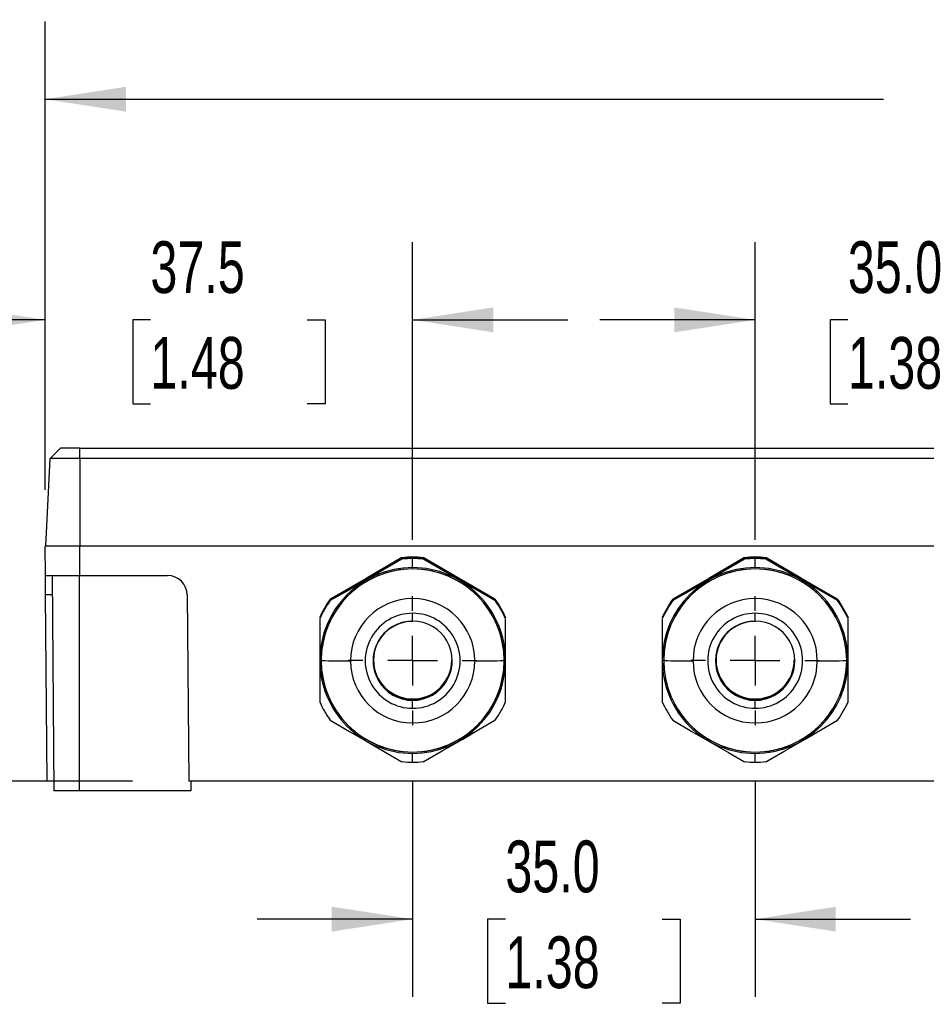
# Model space of a CAD drawing. Header units: millimetres. Extents: x 0 to 699, y 0 to 540.
# Tile 3 of 13: x 97 to 190, y 130 to 230. Entities that reach past the tile are written whole.
import ezdxf

# ---------------------------------------------------------------- set-up
doc = ezdxf.new("R2010")
doc.units = ezdxf.units.MM
doc.header["$LTSCALE"] = 2.5
doc.linetypes.add('CENTERX2', pattern=[20.32, 12.7, -2.54, 2.54, -2.54])
doc.layers.add('CENTER', color=40, linetype='CENTERX2')
doc.layers.add('DIMENSIONS', color=140, linetype='Continuous', lineweight=25)
doc.styles.add('SLDTEXTSTYLE0', font='TXT', dxfattribs={"width": 0.7})
doc.dimstyles.new('SLDDIMSTYLE0', dxfattribs={"dimtxt": 5.39502, "dimasz": 8.255, "dimexe": 0, "dimexo": 0.0625, "dimgap": 1.348755, "dimtad": 0, "dimtih": 1, "dimtoh": 1, "dimdec": 1, "dimrnd": 1e-09, "dimzin": 4, "dimdsep": 46, "dimtxsty": 'SLDTEXTSTYLE0', "dimsah": 1, "dimcen": 0.09, "dimadec": 0, "dimazin": 1, "dimtfac": 1, "dimtdec": 1, "dimtmove": 0, "dimatfit": 0, "dimfxl": 0, "dimfrac": 2, "dimtolj": 1, "dimtzin": 12, "dimarcsym": 0})
doc.dimstyles.new('SLDDIMSTYLE1', dxfattribs={"dimtxt": 5.39502, "dimasz": 8.255, "dimexe": 0, "dimexo": 0.0625, "dimgap": 1.348755, "dimtad": 0, "dimtih": 1, "dimtoh": 1, "dimdec": 1, "dimrnd": 1e-09, "dimzin": 12, "dimdsep": 46, "dimtxsty": 'SLDTEXTSTYLE0', "dimsah": 1, "dimcen": 0.09, "dimadec": 0, "dimazin": 3, "dimtfac": 1, "dimtdec": 1, "dimtmove": 0, "dimatfit": 0, "dimfxl": 0, "dimfrac": 2, "dimtolj": 1, "dimtzin": 12, "dimarcsym": 0})
doc.dimstyles.new('SLDDIMSTYLE2', dxfattribs={"dimtxt": 5.39502, "dimasz": 8.255, "dimexe": 0, "dimexo": 0.0625, "dimgap": 1.348755, "dimtad": 0, "dimtih": 1, "dimtoh": 1, "dimdec": 1, "dimrnd": 1e-09, "dimzin": 4, "dimdsep": 46, "dimtxsty": 'SLDTEXTSTYLE0', "dimsah": 1, "dimcen": 0.09, "dimadec": 0, "dimazin": 1, "dimtfac": 1, "dimtdec": 1, "dimtofl": 0, "dimtmove": 0, "dimatfit": 3, "dimfxl": 0, "dimfrac": 2, "dimtolj": 1, "dimtzin": 12, "dimarcsym": 0})

# ---------------------------------------------------------------- blocks, each defined once
blk = doc.blocks.new('_D')
at = {"layer": 'DIMENSIONS'}
for p, q in [((137.36, 152.54), (137.36, 130.52)), ((172.36, 152.54), (172.36, 130.52)), ((137.36, 138.46), (121.48, 138.46)), ((146.84, 138.46), (145.03, 138.46)), ((145.03, 138.46), (145.03, 129.88)), ((162.87, 138.46), (164.69, 138.46)), ((164.69, 138.46), (164.69, 129.88)), ((172.36, 138.46), (188.23, 138.46)), ((145.03, 129.88), (146.84, 129.88)), ((164.69, 129.88), (162.87, 129.88))]:
    blk.add_line(p, q, dxfattribs=at)
for points in [[(137.36, 138.46), (129.1, 139.73), (129.1, 137.19)], [(172.36, 138.46), (180.61, 137.19), (180.61, 139.73)]]:
    blk.add_solid(points, dxfattribs=at)
at = {"layer": 'DIMENSIONS', "char_height": 5.292, "attachment_point": 1, "style": 'SLDTEXTSTYLE0'}
for s, insert in [('35.0', (146.84, 146.49)), ('1.38', (146.84, 136.7))]:
    blk.add_mtext(s, dxfattribs=dict(at, insert=insert))
blk = doc.blocks.new('_D_2')
at = {"layer": 'DIMENSIONS'}
for p, q in [((172.36, 177.2), (172.36, 207.62)), ((207.36, 177.2), (207.36, 207.62)), ((172.36, 199.68), (156.48, 199.68)), ((181.84, 199.68), (180.03, 199.68)), ((180.03, 199.68), (180.03, 191.11)), ((197.87, 199.68), (199.69, 199.68)), ((199.69, 199.68), (199.69, 191.11)), ((207.36, 199.68), (223.23, 199.68)), ((180.03, 191.11), (181.84, 191.11)), ((199.69, 191.11), (197.87, 191.11))]:
    blk.add_line(p, q, dxfattribs=at)
for points in [[(172.36, 199.68), (164.1, 200.95), (164.1, 198.41)], [(207.36, 199.68), (215.61, 198.41), (215.61, 200.95)]]:
    blk.add_solid(points, dxfattribs=at)
at = {"layer": 'DIMENSIONS', "char_height": 5.292, "attachment_point": 1, "style": 'SLDTEXTSTYLE0'}
for s, insert in [('35.0', (181.84, 207.71)), ('1.38', (181.84, 197.93))]:
    blk.add_mtext(s, dxfattribs=dict(at, insert=insert))
blk = doc.blocks.new('_D_3')
at = {"layer": 'DIMENSIONS'}
for p, q in [((99.82, 182.31), (99.82, 207.62)), ((137.36, 177.2), (137.36, 207.62)), ((99.82, 199.68), (83.94, 199.68)), ((110.57, 199.68), (108.76, 199.68)), ((108.76, 199.68), (108.76, 191.11)), ((126.6, 199.68), (128.42, 199.68)), ((128.42, 199.68), (128.42, 191.11)), ((137.36, 199.68), (153.23, 199.68)), ((108.76, 191.11), (110.57, 191.11)), ((128.42, 191.11), (126.6, 191.11))]:
    blk.add_line(p, q, dxfattribs=at)
for points in [[(99.82, 199.68), (91.56, 200.95), (91.56, 198.41)], [(137.36, 199.68), (145.61, 198.41), (145.61, 200.95)]]:
    blk.add_solid(points, dxfattribs=at)
at = {"layer": 'DIMENSIONS', "char_height": 5.292, "attachment_point": 1, "style": 'SLDTEXTSTYLE0'}
for s, insert in [('37.5', (110.57, 207.71)), ('1.48', (110.57, 197.93))]:
    blk.add_mtext(s, dxfattribs=dict(at, insert=insert))
blk = doc.blocks.new('_D_5')
at = {"layer": 'DIMENSIONS'}
for p, q in [((94.35, 152.56), (94.35, 168.43)), ((108.75, 152.56), (86.41, 152.56)), ((94.96, 151.56), (86.41, 151.56)), ((94.35, 139.85), (94.35, 151.56)), ((61.83, 139.85), (60.02, 139.85)), ((60.02, 139.85), (60.02, 131.28)), ((77.86, 139.85), (79.67, 139.85)), ((79.67, 139.85), (79.67, 131.28)), ((87.59, 139.85), (94.35, 139.85)), ((60.02, 131.28), (61.83, 131.28)), ((79.67, 131.28), (77.86, 131.28))]:
    blk.add_line(p, q, dxfattribs=at)
for points in [[(94.35, 152.56), (95.62, 160.81), (93.08, 160.81)], [(94.35, 151.56), (93.08, 143.3), (95.62, 143.3)]]:
    blk.add_solid(points, dxfattribs=at)
at = {"layer": 'DIMENSIONS', "char_height": 5.292, "attachment_point": 1, "style": 'SLDTEXTSTYLE0'}
for s, insert in [('1.0', (64.07, 147.88)), ('0.04', (61.83, 138.1))]:
    blk.add_mtext(s, dxfattribs=dict(at, insert=insert))
blk = doc.blocks.new('_D_6')
at = {"layer": 'DIMENSIONS'}
for p, q in [((99.82, 182.31), (99.82, 230.16)), ((301.87, 176.97), (301.87, 230.16)), ((99.82, 222.22), (185.49, 222.22)), ((192.8, 222.22), (190.99, 222.22)), ((190.99, 222.22), (190.99, 213.65)), ((208.83, 222.22), (210.64, 222.22)), ((210.64, 222.22), (210.64, 213.65)), ((301.87, 222.22), (216.14, 222.22)), ((190.99, 213.65), (192.8, 213.65)), ((210.64, 213.65), (208.83, 213.65))]:
    blk.add_line(p, q, dxfattribs=at)
for points in [[(99.82, 222.22), (108.07, 220.95), (108.07, 223.49)], [(301.87, 222.22), (293.62, 223.49), (293.62, 220.95)]]:
    blk.add_solid(points, dxfattribs=at)
at = {"layer": 'DIMENSIONS', "char_height": 5.292, "attachment_point": 1, "style": 'SLDTEXTSTYLE0'}
for s, insert in [('202.0', (190.56, 230.25)), ('7.95', (192.8, 220.47))]:
    blk.add_mtext(s, dxfattribs=dict(at, insert=insert))
blk = doc.blocks.new('SW_CENTERMARKSYMBOL_0')
at = {"layer": 'CENTER', "color": 0}
for p, q in [((0, 5.08), (0, 6.58)), ((0, 0), (0, 2.54)), ((-5.08, 0), (-6.58, 0)), ((0, 0), (-2.54, 0)), ((0, 0), (0, -2.54)), ((0, 0), (2.54, 0)), ((5.08, 0), (6.58, 0)), ((0, -5.08), (0, -6.58))]:
    blk.add_line(p, q, dxfattribs=at)
blk = doc.blocks.new('SW_CENTERMARKSYMBOL_1')
at = {"layer": 'CENTER', "color": 0}
for p, q in [((0, 5.08), (0, 6.58)), ((0, 0), (0, 2.54)), ((-5.08, 0), (-6.58, 0)), ((0, 0), (-2.54, 0)), ((0, 0), (0, -2.54)), ((0, 0), (2.54, 0)), ((5.08, 0), (6.58, 0)), ((0, -5.08), (0, -6.58))]:
    blk.add_line(p, q, dxfattribs=at)

msp = doc.modelspace()

# ---------------------------------------------------------------- linework, layer by layer
for p, q in [((101.39, 186.56), (100.34, 185.5)), ((103.37, 186.56), (101.39, 186.56)), ((103.37, 185.5), (103.37, 186.56)), ((103.37, 186.56), (276.37, 186.56)), ((99.87, 176.56), (100.34, 185.5)), ((103.37, 185.5), (100.34, 185.5)), ((103.37, 185.5), (103.37, 176.56)), ((276.37, 185.5), (103.37, 185.5)), ((99.84, 173.56), (99.82, 176.56)), ((103.32, 176.56), (99.82, 176.56)), ((103.32, 176.56), (103.32, 173.56)), ((276.42, 176.56), (103.32, 176.56)), ((136.28, 175.35), (128.95, 171.11)), ((136.28, 175.3), (128.95, 171.07)), ((136.28, 175.39), (132.62, 173.27)), ((136.28, 175.35), (136.28, 175.39)), ((136.28, 175.3), (136.28, 175.23)), ((137.37, 175.44), (137.37, 175.4)), ((137.37, 174.37), (137.37, 175.29)), ((138.45, 175.39), (138.45, 175.35)), ((142.12, 173.27), (138.45, 175.39)), ((145.78, 171.11), (138.45, 175.35)), ((138.45, 175.23), (138.45, 175.3)), ((145.78, 171.07), (138.45, 175.3)), ((171.28, 175.35), (163.95, 171.11)), ((171.28, 175.3), (163.95, 171.07)), ((171.28, 175.39), (167.62, 173.27)), ((171.28, 175.35), (171.28, 175.39)), ((171.28, 175.3), (171.28, 175.23)), ((172.37, 175.44), (172.37, 175.4)), ((172.37, 174.37), (172.37, 175.29)), ((173.45, 175.39), (173.45, 175.35)), ((177.12, 173.27), (173.45, 175.39)), ((180.78, 171.11), (173.45, 175.35)), ((173.45, 175.23), (173.45, 175.3)), ((180.78, 171.07), (173.45, 175.3)), ((137.37, 174.23), (137.37, 174.23)), ((140.28, 174.31), (140.53, 174.16)), ((140.6, 174.12), (140.28, 174.31)), ((140.28, 174.31), (140.28, 174.31)), ((140.29, 174.3), (140.29, 174.3)), ((140.34, 174.28), (140.34, 174.28)), ((140.4, 174.24), (140.4, 174.24)), ((140.53, 174.16), (140.57, 174.14)), ((140.53, 174.16), (140.53, 174.16)), ((140.57, 174.14), (140.57, 174.14)), ((140.57, 174.14), (140.58, 174.14)), ((140.67, 174.09), (140.6, 174.12)), ((140.63, 174.11), (140.63, 174.11)), ((140.68, 174.08), (140.68, 174.08)), ((172.37, 174.23), (172.37, 174.23)), ((175.28, 174.31), (175.53, 174.16)), ((175.6, 174.12), (175.28, 174.31)), ((175.28, 174.31), (175.28, 174.31)), ((175.29, 174.3), (175.29, 174.3)), ((175.34, 174.28), (175.34, 174.28)), ((175.4, 174.24), (175.4, 174.24)), ((175.53, 174.16), (175.57, 174.14)), ((175.53, 174.16), (175.53, 174.16)), ((175.57, 174.14), (175.57, 174.14)), ((175.57, 174.14), (175.58, 174.14)), ((175.67, 174.09), (175.6, 174.12)), ((175.63, 174.11), (175.63, 174.11)), ((175.68, 174.08), (175.68, 174.08)), ((99.84, 173.56), (103.32, 173.56)), ((99.86, 171.58), (99.84, 173.56)), ((100.52, 173.56), (100.71, 151.56)), ((103.32, 173.56), (112.33, 173.56)), ((103.32, 151.56), (103.32, 173.56)), ((132.62, 173.27), (128.95, 171.15)), ((141.21, 173.77), (141.21, 173.78)), ((141.3, 173.73), (141.3, 173.72)), ((141.3, 173.72), (141.3, 173.72)), ((141.43, 173.64), (141.43, 173.65)), ((141.46, 173.63), (141.46, 173.63)), ((141.8, 173.43), (141.65, 173.52)), ((141.66, 173.51), (141.8, 173.43)), ((141.66, 173.51), (141.66, 173.51)), ((141.72, 173.48), (141.85, 173.41)), ((141.72, 173.48), (141.72, 173.48)), ((141.85, 173.4), (141.73, 173.47)), ((141.8, 173.43), (141.8, 173.43)), ((141.85, 173.41), (141.98, 173.33)), ((141.85, 173.4), (141.85, 173.41)), ((141.96, 173.34), (141.85, 173.4)), ((141.9, 173.37), (142.04, 173.3)), ((142.05, 173.29), (141.9, 173.37)), ((141.9, 173.37), (141.9, 173.37)), ((141.98, 173.33), (141.98, 173.33)), ((142.04, 173.3), (142.04, 173.3)), ((145.78, 171.15), (142.12, 173.27)), ((142.29, 173.15), (142.28, 173.15)), ((142.33, 173.13), (142.33, 173.13)), ((142.39, 173.09), (142.39, 173.09)), ((142.42, 173.07), (142.53, 173.01)), ((142.66, 172.94), (142.51, 173.02)), ((142.53, 173.01), (142.53, 173.01)), ((167.62, 173.27), (163.95, 171.15)), ((176.21, 173.77), (176.21, 173.78)), ((176.3, 173.73), (176.3, 173.72)), ((176.3, 173.72), (176.3, 173.72)), ((176.43, 173.64), (176.43, 173.65)), ((176.46, 173.63), (176.46, 173.63)), ((176.8, 173.43), (176.65, 173.52)), ((176.66, 173.51), (176.8, 173.43)), ((176.66, 173.51), (176.66, 173.51)), ((176.72, 173.48), (176.85, 173.41)), ((176.72, 173.48), (176.72, 173.48)), ((176.85, 173.4), (176.73, 173.47)), ((176.8, 173.43), (176.8, 173.43)), ((176.85, 173.41), (176.98, 173.33)), ((176.85, 173.4), (176.85, 173.41)), ((176.96, 173.34), (176.85, 173.4)), ((176.9, 173.37), (177.04, 173.3)), ((177.05, 173.29), (176.9, 173.37)), ((176.9, 173.37), (176.9, 173.37)), ((176.98, 173.33), (176.98, 173.33)), ((177.04, 173.3), (177.04, 173.3)), ((180.78, 171.15), (177.12, 173.27)), ((177.29, 173.15), (177.28, 173.15)), ((177.33, 173.13), (177.33, 173.13)), ((177.39, 173.09), (177.39, 173.09)), ((177.42, 173.07), (177.53, 173.01)), ((177.66, 172.94), (177.51, 173.02)), ((177.53, 173.01), (177.53, 173.01)), ((142.57, 172.99), (142.57, 172.99)), ((142.62, 172.96), (142.62, 172.96)), ((142.67, 172.93), (142.67, 172.93)), ((142.85, 172.82), (142.85, 172.83)), ((142.94, 172.78), (142.94, 172.77)), ((142.94, 172.77), (142.94, 172.77)), ((143.07, 172.69), (143.07, 172.7)), ((143.11, 172.68), (143.11, 172.68)), ((143.33, 172.55), (143.33, 172.55)), ((143.43, 172.49), (143.37, 172.52)), ((143.42, 172.5), (143.42, 172.49)), ((143.42, 172.49), (143.42, 172.5)), ((143.42, 172.49), (143.63, 172.38)), ((143.42, 172.49), (143.42, 172.49)), ((143.68, 172.35), (143.47, 172.46)), ((143.63, 172.38), (143.63, 172.38)), ((143.88, 172.23), (143.68, 172.35)), ((143.74, 172.32), (143.94, 172.2)), ((143.74, 172.32), (143.74, 172.32)), ((143.99, 172.16), (143.92, 172.21)), ((143.94, 172.2), (143.94, 172.2)), ((143.94, 172.19), (143.94, 172.2)), ((144.03, 172.15), (144.03, 172.14)), ((177.57, 172.99), (177.57, 172.99)), ((177.62, 172.96), (177.62, 172.96)), ((177.67, 172.93), (177.67, 172.93)), ((177.85, 172.82), (177.85, 172.83)), ((177.94, 172.78), (177.94, 172.77)), ((177.94, 172.77), (177.94, 172.77)), ((178.07, 172.69), (178.07, 172.7)), ((178.11, 172.68), (178.11, 172.68)), ((178.33, 172.55), (178.33, 172.55)), ((178.43, 172.49), (178.37, 172.52)), ((178.42, 172.5), (178.42, 172.49)), ((178.42, 172.49), (178.42, 172.5)), ((178.42, 172.49), (178.63, 172.38)), ((178.42, 172.49), (178.42, 172.49)), ((178.68, 172.35), (178.47, 172.46)), ((178.63, 172.38), (178.63, 172.38)), ((178.88, 172.23), (178.68, 172.35)), ((178.74, 172.32), (178.94, 172.2)), ((178.74, 172.32), (178.74, 172.32)), ((178.99, 172.16), (178.92, 172.21)), ((178.94, 172.2), (178.94, 172.2)), ((178.94, 172.19), (178.94, 172.2)), ((179.03, 172.15), (179.03, 172.14)), ((100.53, 171.58), (99.86, 171.58)), ((100.03, 152.56), (99.86, 171.58)), ((114.33, 171.58), (114.5, 152.56)), ((128.95, 171.15), (128.95, 171.11)), ((128.95, 171.11), (128.98, 171.09)), ((128.95, 171), (128.95, 171.07)), ((145.78, 171.11), (145.76, 171.09)), ((145.78, 171.15), (145.78, 171.11)), ((145.78, 171.07), (145.78, 171)), ((163.95, 171.15), (163.95, 171.11)), ((163.95, 171.11), (163.98, 171.09)), ((163.95, 171), (163.95, 171.07)), ((180.78, 171.11), (180.76, 171.09)), ((180.78, 171.15), (180.78, 171.11)), ((180.78, 171.07), (180.78, 171)), ((127.87, 169.28), (127.87, 169.24)), ((127.87, 169.24), (127.87, 169.21)), ((127.87, 169.12), (127.87, 160.66)), ((137.37, 168.91), (137.37, 169.7)), ((146.87, 169.28), (146.87, 169.24)), ((146.87, 169.21), (146.87, 169.24)), ((146.87, 160.66), (146.87, 169.12)), ((162.87, 169.28), (162.87, 169.24)), ((162.87, 169.24), (162.87, 169.21)), ((162.87, 169.12), (162.87, 160.66)), ((172.37, 168.91), (172.37, 169.7)), ((181.87, 169.28), (181.87, 169.24)), ((181.87, 169.21), (181.87, 169.24)), ((181.87, 160.66), (181.87, 169.12)), ((128.02, 164.88), (128.02, 164.88)), ((146.72, 164.88), (146.72, 164.88)), ((163.02, 164.88), (163.02, 164.88)), ((181.72, 164.88), (181.72, 164.88)), ((137.37, 160.88), (137.37, 160.95)), ((172.37, 160.88), (172.37, 160.95)), ((137.37, 160.82), (137.37, 160.81)), ((137.37, 160), (137.37, 160.81)), ((172.37, 160.82), (172.37, 160.81)), ((172.37, 160), (172.37, 160.81)), ((137.37, 154.49), (137.37, 155.39)), ((172.37, 154.49), (172.37, 155.39)), ((100.7, 152.56), (100.03, 152.56)), ((265.23, 152.56), (114.5, 152.56)), ((114.7, 152.56), (114.69, 151.56)), ((103.32, 151.56), (100.71, 151.56)), ((114.69, 151.56), (103.32, 151.56))]:
    msp.add_line(p, q)
at = {"flags": 128}
for points in [[(136.28, 175.23), (134.33, 174.1), (132.25, 172.9), (130.6, 171.94), (128.95, 171)], [(145.78, 171), (143.83, 172.12), (141.75, 173.32), (140.1, 174.28), (138.45, 175.23)], [(171.28, 175.23), (169.33, 174.1), (167.25, 172.9), (165.6, 171.94), (163.95, 171)], [(180.78, 171), (178.83, 172.12), (176.75, 173.32), (175.1, 174.28), (173.45, 175.23)], [(140.25, 174.33), (140.22, 174.35), (140.2, 174.36), (140.2, 174.36), (140.21, 174.35), (140.24, 174.33), (140.29, 174.31), (140.34, 174.28), (140.4, 174.24)], [(140.45, 174.21), (140.41, 174.24), (140.36, 174.27), (140.33, 174.28), (140.31, 174.3), (140.29, 174.3), (140.3, 174.3), (140.31, 174.29), (140.34, 174.28)], [(175.25, 174.33), (175.22, 174.35), (175.2, 174.36), (175.2, 174.36), (175.21, 174.35), (175.24, 174.33), (175.29, 174.31), (175.34, 174.28), (175.4, 174.24)], [(175.45, 174.21), (175.41, 174.24), (175.36, 174.27), (175.33, 174.28), (175.31, 174.3), (175.29, 174.3), (175.3, 174.3), (175.31, 174.29), (175.34, 174.28)], [(141.65, 173.52), (141.64, 173.53), (141.63, 173.53), (141.64, 173.53), (141.65, 173.53), (141.66, 173.52), (141.68, 173.51), (141.7, 173.49), (141.71, 173.49), (141.72, 173.48)], [(141.73, 173.47), (141.72, 173.48), (141.71, 173.49), (141.69, 173.5), (141.67, 173.51), (141.66, 173.51), (141.65, 173.52), (141.65, 173.52), (141.66, 173.51)], [(142.25, 173.18), (142.21, 173.2), (142.19, 173.21), (142.19, 173.21), (142.21, 173.2), (142.24, 173.18), (142.28, 173.16), (142.33, 173.13), (142.39, 173.09)], [(176.65, 173.52), (176.64, 173.53), (176.63, 173.53), (176.64, 173.53), (176.65, 173.53), (176.66, 173.52), (176.68, 173.51), (176.7, 173.49), (176.71, 173.49), (176.72, 173.48)], [(176.73, 173.47), (176.72, 173.48), (176.71, 173.49), (176.69, 173.5), (176.67, 173.51), (176.66, 173.51), (176.65, 173.52), (176.65, 173.52), (176.66, 173.51)], [(177.25, 173.18), (177.21, 173.2), (177.19, 173.21), (177.19, 173.21), (177.21, 173.2), (177.24, 173.18), (177.28, 173.16), (177.33, 173.13), (177.39, 173.09)], [(128.95, 158.78), (130.9, 157.64), (132.98, 156.44), (134.64, 155.49), (136.28, 154.54)], [(138.45, 154.54), (140.4, 155.67), (142.48, 156.86), (144.14, 157.82), (145.78, 158.78)], [(163.95, 158.78), (165.9, 157.64), (167.98, 156.44), (169.64, 155.49), (171.28, 154.54)], [(173.45, 154.54), (175.4, 155.67), (177.48, 156.86), (179.14, 157.82), (180.78, 158.78)]]:
    msp.add_lwpolyline(points, dxfattribs=at)
at = {"color": 179, "linetype": 'Continuous', "lineweight": 18}
for centre in [(137.36, 164.87), (172.36, 164.87)]:
    msp.add_circle(centre, 4.04, dxfattribs=at)
for centre, radius, start, end in [((137.37, 165.04), 10.4, 90, 95.988), ((137.37, 165), 10.4, 90, 95.988), ((137.37, 164.96), 10.4, 84.012, 95.988), ((137.37, 164.89), 10.4, 90, 95.988), ((137.37, 165.04), 10.4, 84.012, 90), ((137.37, 165), 10.4, 84.012, 90), ((137.37, 164.89), 10.4, 84.012, 90), ((172.37, 165.04), 10.4, 90, 95.988), ((172.37, 165), 10.4, 90, 95.988), ((172.37, 164.96), 10.4, 84.012, 95.988), ((172.37, 164.89), 10.4, 90, 95.988), ((172.37, 165.04), 10.4, 84.012, 90), ((172.37, 165), 10.4, 84.012, 90), ((172.37, 164.89), 10.4, 84.012, 90), ((137.37, 164.88), 9.49, 89.999, 179.9988), ((137.37, 164.88), 9.35, 89.999, 179.9988), ((137.37, 164.88), 9.35, 89.9988, 179.999), ((137.37, 164.88), 9.49, 0.001, 90.0012), ((137.37, 164.88), 9.35, 0.001, 90.0012), ((137.37, 164.88), 9.35, 0.0012, 90.001), ((139.45, 172.9), 1.63, 59.5597, 61.312), ((141.11, 175.78), 1.69, 238.7203, 240.4216), ((154.95, 199.36), 29.03, 239.5892, 240.3119), ((150.77, 192.08), 20.63, 239.6318, 240.3931), ((130.42, 156.79), 20.1, 59.3096, 60.2287), ((136.3, 166.97), 8.35, 59.129, 60.1967), ((137.12, 168.06), 7, 59.8663, 60.3644), ((142.97, 178.16), 4.68, 239.3511, 240.3039), ((139.95, 172.92), 1.36, 58.5715, 60.4035), ((141.08, 174.82), 0.841, 239.5888, 241.7032), ((140.67, 174.09), 0.000301, 235.2918, 267.5482), ((140.67, 174.07), 0.0191, 53.7865, 60.6264), ((172.37, 164.88), 9.49, 89.999, 179.9988), ((172.37, 164.88), 9.35, 89.999, 179.9988), ((172.37, 164.88), 9.35, 89.9988, 179.999), ((172.37, 164.88), 9.49, 0.001, 90.0012), ((172.37, 164.88), 9.35, 0.001, 90.0012), ((172.37, 164.88), 9.35, 0.0012, 90.001), ((174.45, 172.9), 1.63, 59.5597, 61.312), ((176.11, 175.78), 1.69, 238.7203, 240.4216), ((189.95, 199.36), 29.03, 239.5892, 240.3119), ((185.77, 192.08), 20.63, 239.6318, 240.3931), ((165.42, 156.79), 20.1, 59.3096, 60.2287), ((171.3, 166.97), 8.35, 59.129, 60.1967), ((172.12, 168.06), 7, 59.8663, 60.3644), ((177.97, 178.16), 4.68, 239.3511, 240.3039), ((174.95, 172.92), 1.36, 58.5715, 60.4035), ((176.08, 174.82), 0.841, 239.5888, 241.7032), ((175.67, 174.09), 0.000301, 235.2918, 267.5482), ((175.67, 174.07), 0.0191, 53.7865, 60.6264), ((112.33, 171.56), 2, 0.5, 90), ((139.14, 170.97), 3.46, 58.9248, 61.0771), ((142.6, 176.97), 3.46, 238.9248, 241.0771), ((139.86, 171.34), 2.78, 58.9247, 61.0772), ((141.91, 174.92), 1.34, 238.7139, 240.4257), ((142.98, 176.75), 3.47, 239.908, 240.5332), ((126.24, 147.08), 30.6, 60.1751, 60.5739), ((116.18, 129.55), 50.82, 60.2049, 60.3747), ((138.95, 169.31), 5, 59.7587, 60.2055), ((141.7, 174.04), 0.479, 239.5772, 242.1634), ((141.26, 173.26), 0.418, 57.7579, 60.3867), ((143.66, 176.21), 3.34, 239.386, 240.9776), ((142.02, 173.27), 0.0267, 54.2776, 60.5966), ((156.89, 198.13), 28.93, 239.5882, 240.2387), ((139.53, 168.11), 5.75, 59.5728, 61.4065), ((142.82, 173.98), 0.987, 237.3331, 240.4038), ((152.76, 190.93), 20.63, 239.6318, 240.3931), ((132.41, 155.64), 20.1, 59.3096, 60.2287), ((145.34, 178), 5.73, 239.3826, 240.381), ((139.07, 167.12), 6.83, 58.7304, 60.4292), ((174.14, 170.97), 3.46, 58.9248, 61.0771), ((177.6, 176.97), 3.46, 238.9248, 241.0771), ((174.86, 171.34), 2.78, 58.9247, 61.0772), ((176.91, 174.92), 1.34, 238.7139, 240.4257), ((177.98, 176.75), 3.47, 239.908, 240.5332), ((161.24, 147.08), 30.6, 60.1751, 60.5739), ((151.18, 129.55), 50.82, 60.2049, 60.3747), ((173.95, 169.31), 5, 59.7587, 60.2055), ((176.7, 174.04), 0.479, 239.5772, 242.1634), ((176.26, 173.26), 0.418, 57.7579, 60.3867), ((178.66, 176.21), 3.34, 239.386, 240.9776), ((177.02, 173.27), 0.0267, 54.2776, 60.5966), ((191.89, 198.13), 28.93, 239.5882, 240.2387), ((174.53, 168.11), 5.75, 59.5728, 61.4065), ((177.82, 173.98), 0.987, 237.3331, 240.4038), ((187.76, 190.93), 20.63, 239.6318, 240.3931), ((167.41, 155.64), 20.1, 59.3096, 60.2287), ((180.34, 178), 5.73, 239.3826, 240.381), ((174.07, 167.12), 6.83, 58.7304, 60.4292), ((143.15, 173.99), 1.15, 239.5547, 242.5085), ((142.79, 173.16), 0.258, 239.1605, 245.838), ((142.62, 172.85), 0.0993, 52.2825, 60.7074), ((141.51, 170.39), 2.78, 58.9248, 61.0771), ((143.55, 173.97), 1.34, 238.7139, 240.4257), ((144.63, 175.8), 3.47, 239.908, 240.5332), ((127.89, 146.13), 30.6, 60.1751, 60.5739), ((117.82, 128.6), 50.82, 60.2049, 60.3747), ((140.59, 168.36), 5, 59.7587, 60.2055), ((143.35, 173.09), 0.479, 239.5772, 242.1634), ((142.9, 172.31), 0.418, 57.7579, 60.3867), ((144.2, 173.98), 1.68, 238.7139, 240.4257), ((141.73, 169.67), 3.29, 59.0562, 60.9457), ((144.94, 175.09), 3.01, 239.8622, 240.7594), ((140.99, 167.68), 5.39, 59.337, 60.6627), ((145.43, 174.84), 3.03, 239.2408, 240.1394), ((143.94, 172.2), 0.000134, 209.76, 238.356), ((144.82, 173.57), 1.63, 239.5597, 241.312), ((178.15, 173.99), 1.15, 239.5547, 242.5085), ((177.79, 173.16), 0.258, 239.1605, 245.838), ((177.62, 172.85), 0.0993, 52.2825, 60.7074), ((176.51, 170.39), 2.78, 58.9248, 61.0771), ((178.55, 173.97), 1.34, 238.7139, 240.4257), ((179.63, 175.8), 3.47, 239.908, 240.5332), ((162.89, 146.13), 30.6, 60.1751, 60.5739), ((152.82, 128.6), 50.82, 60.2049, 60.3747), ((175.59, 168.36), 5, 59.7587, 60.2055), ((178.35, 173.09), 0.479, 239.5772, 242.1634), ((177.9, 172.31), 0.418, 57.7579, 60.3867), ((179.2, 173.98), 1.68, 238.7139, 240.4257), ((176.73, 169.67), 3.29, 59.0562, 60.9457), ((179.94, 175.09), 3.01, 239.8622, 240.7594), ((175.99, 167.68), 5.39, 59.337, 60.6627), ((180.43, 174.84), 3.03, 239.2408, 240.1394), ((178.94, 172.2), 0.000134, 209.76, 238.356), ((179.82, 173.57), 1.63, 239.5597, 241.312), ((137.37, 165.04), 10.4, 144.0108, 155.9874), ((137.37, 165), 10.4, 144.0108, 155.9874), ((137.37, 164.96), 10.4, 144.0108, 155.9874), ((137.37, 164.89), 10.4, 144.0108, 155.9874), ((137.37, 164.85), 6.35, 0.0017, 179.9983), ((137.37, 165.04), 10.4, 24.0126, 35.9892), ((137.37, 165), 10.4, 24.0126, 35.9892), ((137.37, 164.96), 10.4, 24.0126, 35.9892), ((137.37, 164.89), 10.4, 24.0126, 35.9892), ((172.37, 165.04), 10.4, 144.0108, 155.9874), ((172.37, 165), 10.4, 144.0108, 155.9874), ((172.37, 164.96), 10.4, 144.0108, 155.9874), ((172.37, 164.89), 10.4, 144.0108, 155.9874), ((172.37, 164.85), 6.35, 0.0017, 179.9983), ((172.37, 165.04), 10.4, 24.0126, 35.9892), ((172.37, 165), 10.4, 24.0126, 35.9892), ((172.37, 164.96), 10.4, 24.0126, 35.9892), ((172.37, 164.89), 10.4, 24.0126, 35.9892), ((137.37, 164.85), 4.85, 89.9982, 270.0018), ((137.37, 164.85), 4.85, 269.9982, 90.0018), ((172.37, 164.85), 4.85, 89.9982, 270.0018), ((172.37, 164.85), 4.85, 269.9982, 90.0018), ((137.37, 164.86), 4.05, 89.9983, 270.0017), ((137.37, 164.88), 4, 89.9989, 179.9989), ((137.37, 164.86), 4.05, 269.9983, 90.0017), ((172.37, 164.86), 4.05, 89.9983, 270.0017), ((172.37, 164.88), 4, 89.9989, 179.9989), ((172.37, 164.86), 4.05, 269.9983, 90.0017), ((137.37, 164.88), 9.49, 180.001, 270.0012), ((127.9, 162.23), 2.65, 87.3847, 90.471), ((130.27, 250.82), 85.97, 268.5002, 270.4998), ((137.37, 164.88), 9.35, 180.001, 270.0012), ((137.37, 164.88), 9.35, 180.0012, 270.001), ((137.37, 164.85), 6.35, 180.0017, 359.9983), ((133.32, 165.52), 0.641, 269.4255, 273.892), ((137.37, 164.87), 4.05, 180.001, 270.0012), ((137.37, 164.95), 4, 180.0013, 270.0009), ((137.37, 164.88), 4, 180.0011, 270.0011), ((137.37, 164.95), 4, 269.9987, 359.9991), ((137.37, 164.88), 9.35, 269.999, 359.9988), ((137.37, 164.88), 9.49, 269.999, 359.9988), ((137.37, 164.88), 9.35, 269.9988, 359.999), ((137.37, 164.88), 4, 269.9989, 359.9989), ((137.37, 164.87), 4.05, 269.9988, 359.999), ((141.41, 165.52), 0.641, 266.108, 270.5745), ((144.47, 250.82), 85.97, 269.5002, 271.4998), ((146.84, 162.23), 2.65, 89.529, 92.6153), ((172.37, 164.88), 9.49, 180.001, 270.0012), ((162.9, 162.23), 2.65, 87.3847, 90.471), ((165.27, 250.82), 85.97, 268.5002, 270.4998), ((172.37, 164.88), 9.35, 180.001, 270.0012), ((172.37, 164.88), 9.35, 180.0012, 270.001), ((172.37, 164.85), 6.35, 180.0017, 359.9983), ((168.32, 165.52), 0.641, 269.4255, 273.892), ((172.37, 164.87), 4.05, 180.001, 270.0012), ((172.37, 164.95), 4, 180.0013, 270.0009), ((172.37, 164.88), 4, 180.0011, 270.0011), ((172.37, 164.95), 4, 269.9987, 359.9991), ((172.37, 164.88), 9.35, 269.999, 359.9988), ((172.37, 164.88), 9.49, 269.999, 359.9988), ((172.37, 164.88), 9.35, 269.9988, 359.999), ((172.37, 164.88), 4, 269.9989, 359.9989), ((172.37, 164.87), 4.05, 269.9988, 359.999), ((176.41, 165.52), 0.641, 266.108, 270.5745), ((179.47, 250.82), 85.97, 269.5002, 271.4998), ((181.84, 162.23), 2.65, 89.529, 92.6153), ((137.37, 164.89), 10.4, 204.0126, 215.9892), ((137.37, 164.89), 10.4, 324.0108, 335.9874), ((172.37, 164.89), 10.4, 204.0126, 215.9892), ((172.37, 164.89), 10.4, 324.0108, 335.9874), ((137.37, 164.89), 10.4, 264.012, 270), ((137.37, 164.89), 10.4, 270, 275.988), ((172.37, 164.89), 10.4, 264.012, 270), ((172.37, 164.89), 10.4, 270, 275.988)]:
    msp.add_arc(centre, radius, start, end)

# ---------------------------------------------------------------- block references
at = {"layer": 'CENTER'}
for name, p in [('SW_CENTERMARKSYMBOL_0', (137.36, 164.87)), ('SW_CENTERMARKSYMBOL_1', (172.36, 164.87))]:
    msp.add_blockref(name, p, dxfattribs=at)

# ---------------------------------------------------------------- dimensions: what is measured, and where the dimension line sits
at = {"layer": 'DIMENSIONS'}
for base, p1, p2, dimstyle, picture, middle in [((301.8716, 222.2202), (99.8174, 176.5592), (301.8716, 171.2166), 'SLDDIMSTYLE2', '_D_6', (200.8166, 222.2202)), ((99.82, 199.68), (137.36, 171.45), (99.82, 176.56), 'SLDDIMSTYLE1', '_D_3', (118.59, 199.68)), ((207.36, 199.68), (172.36, 171.45), (207.36, 171.45), 'SLDDIMSTYLE0', '_D_2', (189.86, 199.68)), ((172.36, 138.46), (137.36, 158.29), (172.36, 158.29), 'SLDDIMSTYLE0', '_D', (154.86, 138.46))]:
    dim = msp.add_linear_dim(base=base, p1=p1, p2=p2, dimstyle=dimstyle, dxfattribs=at)
    dim.commit()
    dim.dimension.update_dxf_attribs({"geometry": picture, "text_midpoint": middle, "dimtype": 160})
dim = msp.add_linear_dim(base=(94.35, 151.56), p1=(114.5, 152.56), p2=(100.71, 151.56), angle=90, dimstyle='SLDDIMSTYLE0', dxfattribs=at)
dim.commit()
dim.dimension.update_dxf_attribs({"geometry": '_D_5', "text_midpoint": (94.35, 139.85), "dimtype": 160})

doc.saveas('drawing.dxf')
